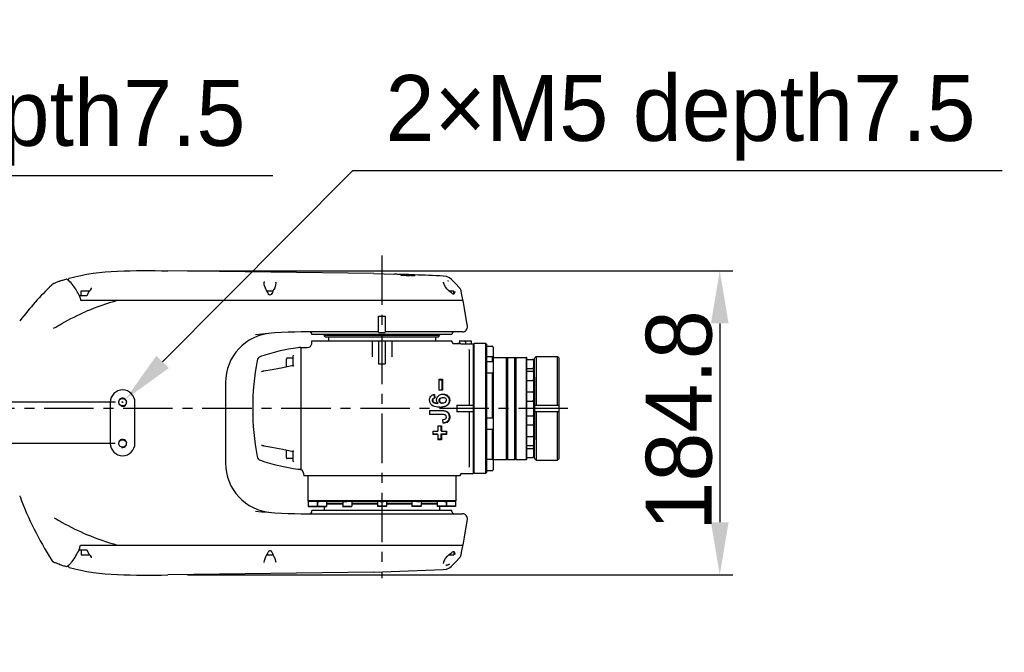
# Model space of a CAD drawing. Header units: millimetres. Extents: x 4086 to 10416, y 123 to 1549.
# Tile 26 of 99: x 7155 to 7305, y 440 to 536. Entities that reach past the tile are written whole.
import ezdxf

# ---------------------------------------------------------------- set-up
doc = ezdxf.new("R2010")
doc.units = ezdxf.units.MM
doc.linetypes.add('CENTER', pattern=[0.6, 0.375, -0.075, 0.075, -0.075])
for name, color, linetype in [('中心线', 7, 'Continuous'), ('外形图', 7, 'Continuous'), ('尺寸标注', 7, 'Continuous')]:
    doc.layers.add(name, color=color, linetype=linetype)
doc.styles.add('思源黑', font='SourceHanSansCN-Normal.ttf')
doc.dimstyles.new('尺寸标注_1_4比例中六', dxfattribs={"dimtxt": 10, "dimasz": 8, "dimexe": 2, "dimexo": 1.5, "dimgap": 1, "dimtad": 1, "dimdec": 1, "dimlfac": 4, "dimdsep": 46, "dimtxsty": '思源黑', "dimcen": 0.09, "dimadec": 0, "dimazin": 0, "dimtp": 0.01, "dimtm": 0.01, "dimtfac": 1, "dimtdec": 1, "dimtofl": 0, "dimtmove": 0, "dimatfit": 3, "dimfxl": 1, "dimtolj": 1, "dimarcsym": 0})
doc.dimstyles.new('尺寸标注_1_4比例中六弯折', dxfattribs={"dimtxt": 10, "dimasz": 8, "dimexe": 2, "dimexo": 1.5, "dimgap": 1, "dimtad": 1, "dimtih": 1, "dimtoh": 1, "dimdec": 1, "dimlfac": 4, "dimdsep": 46, "dimtxsty": '思源黑', "dimcen": 0.09, "dimadec": 0, "dimazin": 0, "dimtp": 0.01, "dimtm": 0.01, "dimtfac": 1, "dimtdec": 1, "dimtofl": 0, "dimtmove": 0, "dimatfit": 3, "dimfxl": 1, "dimtolj": 1, "dimarcsym": 0})

# ---------------------------------------------------------------- blocks, each defined once
blk = doc.blocks.new('*D803')
at = {"layer": 'Defpoints', "color": 0}
for p in [(7074.14, 491.89), (7073.26, 491.01)]:
    blk.add_point(p, dxfattribs=at)
at = {"layer": '尺寸标注', "color": 0, "linetype": 'Continuous', "lineweight": -2}
for p in [(7079.8, 497.55), (7193.65, 512.41)]:
    blk.add_line(p, (7094.7, 512.41), dxfattribs=at)
at = {"layer": '尺寸标注', "color": 0, "linetype": 'Continuous'}
for p, q in [((7073.61, 491.45), (7073.79, 491.45)), ((7073.7, 491.36), (7073.7, 491.54))]:
    blk.add_line(p, q, dxfattribs=at)
at = {"layer": '尺寸标注', "color": 0}
blk.add_solid([(7078.86, 498.49), (7080.75, 496.6), (7074.14, 491.89)], dxfattribs=at)
at = {"layer": '尺寸标注', "color": 0, "insert": (7144.68, 520.44), "char_height": 10, "attachment_point": 5, "style": '思源黑'}
blk.add_mtext('\\A1;4×M5{\\C7; \\A1;\\fSource Han Sans CN Normal|b0|i0|c0|p34;depth}7.5', dxfattribs=at)
blk = doc.blocks.new('*D804')
at = {"layer": 'Defpoints', "color": 0}
for p in [(7179.2, 497.99), (7179.2, 451.79), (7261.5, 451.79)]:
    blk.add_point(p, dxfattribs=at)
at = {"layer": '尺寸标注', "color": 0, "linetype": 'Continuous', "lineweight": -2}
for p, q in [((7180.7, 497.99), (7263.5, 497.99)), ((7261.5, 489.99), (7261.5, 459.79)), ((7180.7, 451.79), (7263.5, 451.79))]:
    blk.add_line(p, q, dxfattribs=at)
at = {"layer": '尺寸标注', "color": 0}
for points in [[(7262.84, 489.99), (7260.17, 489.99), (7261.5, 497.99)], [(7260.17, 459.79), (7262.84, 459.79), (7261.5, 451.79)]]:
    blk.add_solid(points, dxfattribs=at)
at = {"layer": '尺寸标注', "color": 0, "insert": (7255.34, 475.26), "char_height": 10, "attachment_point": 5, "rotation": 90, "style": '思源黑'}
blk.add_mtext('\\A1;184.8', dxfattribs=at)
blk = doc.blocks.new('*D805')
at = {"layer": 'Defpoints', "color": 0}
for p in [(7142.41, 478.02), (7171.23, 478.02), (7171.18, 471.77)]:
    blk.add_point(p, dxfattribs=at)
at = {"layer": '尺寸标注', "color": 0, "linetype": 'Continuous', "lineweight": -2}
for p, q in [((7142.41, 486.02), (7142.41, 494.02)), ((7169.73, 478.02), (7140.41, 478.02)), ((7169.68, 471.77), (7140.41, 471.77)), ((7142.41, 463.77), (7142.41, 440.05))]:
    blk.add_line(p, q, dxfattribs=at)
at = {"layer": '尺寸标注', "color": 0}
for points in [[(7141.08, 486.02), (7143.75, 486.02), (7142.41, 478.02)], [(7143.75, 463.77), (7141.08, 463.77), (7142.41, 471.77)]]:
    blk.add_solid(points, dxfattribs=at)
at = {"layer": '尺寸标注', "color": 0, "insert": (7136.24, 447.91), "char_height": 10, "attachment_point": 5, "rotation": 90, "style": '思源黑'}
blk.add_mtext('\\A1;25', dxfattribs=at)
blk = doc.blocks.new('*D806')
at = {"layer": 'Defpoints', "color": 0}
for p in [(7171.26, 478.46), (7170.38, 477.57)]:
    blk.add_point(p, dxfattribs=at)
at = {"layer": '尺寸标注', "color": 0, "linetype": 'Continuous', "lineweight": -2}
for p in [(7176.9, 484.14), (7304.39, 513.17)]:
    blk.add_line(p, (7205.72, 513.17), dxfattribs=at)
at = {"layer": '尺寸标注', "color": 0, "linetype": 'Continuous'}
for p, q in [((7170.73, 478.02), (7170.91, 478.02)), ((7170.82, 477.93), (7170.82, 478.11))]:
    blk.add_line(p, q, dxfattribs=at)
at = {"layer": '尺寸标注', "color": 0}
blk.add_solid([(7175.95, 485.08), (7177.85, 483.2), (7171.26, 478.46)], dxfattribs=at)
at = {"layer": '尺寸标注', "color": 0, "insert": (7255.55, 521.19), "char_height": 10, "attachment_point": 5, "style": '思源黑'}
blk.add_mtext('\\A1;2×M5{\\C7; \\A1;\\fSource Han Sans CN Normal|b0|i0|c0|p34;depth}7.5', dxfattribs=at)

msp = doc.modelspace()

# ---------------------------------------------------------------- linework, layer by layer
at = {"layer": '中心线', "linetype": 'CENTER', "ltscale": 20}
for p, q in [((7210.2, 500.285), (7210.2, 451.312)), ((7238.425, 477.078), (6941.751, 477.078))]:
    msp.add_line(p, q, dxfattribs=at)
at = {"layer": '外形图', "linetype": 'Continuous'}
for p, q in [((7208.95, 497.546), (7177.7, 497.989)), ((7162.328, 496.707), (7162.305, 496.719)), ((7162.609, 496.515), (7162.612, 496.721)), ((7208.95, 497.546), (7212.093, 497.459)), ((7212.119, 497.442), (7212.119, 497.452)), ((7213.102, 497.283), (7213.102, 497.295)), ((7213.247, 497.423), (7213.333, 497.42)), ((7213.264, 497.419), (7213.294, 497.42)), ((7213.623, 497.41), (7213.468, 497.415)), ((7213.779, 497.405), (7213.623, 497.41)), ((7213.91, 497.4), (7213.779, 497.405)), ((7213.89, 497.291), (7213.889, 497.256)), ((7213.935, 497.4), (7213.91, 497.4)), ((7213.915, 497.4), (7213.91, 497.4)), ((7214.414, 497.273), (7214.412, 497.238)), ((7214.53, 497.378), (7214.53, 497.379)), ((7214.53, 497.361), (7214.53, 497.378)), ((7215.133, 497.339), (7215.134, 497.357)), ((7215.134, 497.357), (7215.134, 497.357)), ((7219.526, 497.178), (7219.524, 497.178)), ((7219.984, 497.101), (7219.525, 497.178)), ((7220.774, 496.637), (7220.773, 496.638)), ((7220.972, 496.445), (7220.774, 496.637)), ((7164.512, 494.928), (7164.537, 494.953)), ((7164.512, 494.928), (7165.825, 494.928)), ((7164.512, 494.203), (7164.512, 494.928)), ((7164.537, 494.953), (7165.845, 494.953)), ((7165.841, 494.948), (7165.75, 494.837)), ((7165.909, 495.036), (7165.841, 494.948)), ((7166.042, 495.302), (7165.909, 495.036)), ((7166.053, 495.378), (7166.042, 495.302)), ((7166.053, 495.379), (7166.053, 495.378)), ((7192.347, 495.844), (7192.322, 496.069)), ((7192.501, 495.36), (7192.347, 495.844)), ((7192.645, 495.107), (7192.501, 495.36)), ((7192.676, 495.06), (7192.645, 495.107)), ((7192.765, 494.887), (7192.676, 495.06)), ((7192.731, 494.953), (7193.685, 494.953)), ((7192.744, 494.928), (7193.672, 494.928)), ((7193.743, 495.07), (7193.654, 494.893)), ((7193.775, 495.119), (7193.743, 495.07)), ((7193.921, 495.386), (7193.775, 495.119)), ((7194.056, 495.834), (7193.921, 495.386)), ((7194.076, 496.027), (7194.056, 495.834)), ((7219.566, 496.226), (7219.565, 496.272)), ((7219.652, 495.897), (7219.572, 496.198)), ((7220.346, 494.953), (7221.112, 494.953)), ((7220.38, 494.928), (7221.137, 494.928)), ((7221.137, 494.928), (7221.112, 494.953)), ((7221.137, 494.445), (7221.137, 494.928)), ((7221.893, 495.469), (7222.023, 495.32)), ((7222.065, 495.268), (7222.065, 495.267)), ((7164.297, 494.203), (7165.394, 494.203)), ((7222.527, 493.453), (7164.506, 493.453)), ((7164.512, 494.203), (7164.795, 494.203)), ((7165.586, 494.579), (7165.393, 494.203)), ((7165.616, 494.635), (7165.586, 494.579)), ((7165.666, 494.72), (7165.616, 494.635)), ((7165.749, 494.836), (7165.666, 494.72)), ((7192.94, 494.513), (7192.857, 494.668)), ((7193.57, 494.686), (7193.489, 494.53)), ((7220.831, 494.572), (7220.546, 494.804)), ((7220.927, 494.481), (7220.831, 494.572)), ((7221.033, 494.422), (7220.927, 494.481)), ((7221.121, 494.427), (7221.033, 494.422)), ((7222.498, 493.603), (7222.458, 493.8)), ((7155.273, 490.424), (7155.2, 490.328)), ((7209.7, 491.078), (7210.7, 491.078)), ((7209.7, 488.703), (7209.7, 491.078)), ((7210.7, 491.078), (7210.7, 488.703)), ((7209.7, 488.703), (7198.95, 488.703)), ((7220.825, 488.328), (7199.575, 488.328)), ((7201.45, 488.328), (7201.45, 488.203)), ((7201.45, 488.203), (7218.95, 488.203)), ((7201.594, 487.953), (7201.45, 488.203)), ((7201.594, 487.953), (7218.805, 487.953)), ((7202.075, 487.953), (7202.075, 487.328)), ((7222.438, 488.703), (7210.7, 488.703)), ((7218.325, 487.953), (7218.325, 487.328)), ((7218.805, 487.953), (7218.95, 488.203)), ((7218.95, 488.328), (7218.95, 488.203)), ((7197.944, 486.328), (7198.914, 486.328)), ((7197.95, 467.771), (7197.95, 486.328)), ((7199.537, 486.899), (7199.575, 487.328)), ((7199.575, 487.328), (7220.824, 487.328)), ((7208.7, 487.328), (7208.7, 484.926)), ((7209.7, 487.328), (7209.7, 483.828)), ((7210.7, 487.328), (7210.7, 483.828)), ((7211.7, 487.328), (7211.7, 484.926)), ((7220.837, 487.181), (7220.825, 487.328)), ((7221.086, 486.953), (7221.75, 486.953)), ((7222.006, 486.927), (7221.987, 486.929)), ((7221.987, 486.929), (7222.006, 486.927)), ((7222.004, 487.326), (7222, 487.325)), ((7222, 487.325), (7222, 486.929)), ((7222.008, 487.327), (7222.004, 487.326)), ((7222.012, 487.328), (7222.008, 487.327)), ((7222.012, 487.328), (7223.737, 487.328)), ((7222.875, 487.292), (7222.875, 486.889)), ((7222.875, 486.889), (7224.075, 486.889)), ((7223.45, 485.964), (7223.45, 477.578)), ((7223.741, 487.327), (7223.737, 487.328)), ((7223.745, 487.326), (7223.741, 487.327)), ((7223.75, 487.325), (7223.745, 487.326)), ((7223.75, 487.325), (7223.75, 486.889)), ((7224.075, 486.889), (7224.075, 467.203)), ((7224.105, 486.859), (7224.2, 486.953)), ((7225.95, 486.953), (7224.2, 486.953)), ((7224.2, 467.203), (7224.2, 486.953)), ((7226.075, 486.828), (7225.95, 486.953)), ((7225.95, 486.953), (7225.95, 467.203)), ((7226.075, 486.828), (7226.075, 467.328)), ((7226.075, 486.526), (7226.95, 486.526)), ((7227.075, 486.401), (7227.075, 484.901)), ((7195.7, 483.382), (7195.7, 484.578)), ((7196.7, 484.703), (7195.825, 484.703)), ((7196.7, 484.704), (7196.7, 484.974)), ((7196.7, 483.976), (7196.7, 484.695)), ((7226.075, 484.953), (7226.95, 484.953)), ((7227.075, 484.828), (7226.95, 484.953)), ((7226.95, 484.953), (7226.95, 484.229)), ((7227.075, 484.828), (7229.1, 484.828)), ((7227.075, 484.828), (7227.075, 484.104)), ((7229.15, 484.778), (7229.1, 484.828)), ((7229.1, 469.328), (7229.1, 484.828)), ((7229.15, 469.378), (7229.15, 484.778)), ((7229.15, 484.703), (7229.2, 484.703)), ((7229.2, 484.778), (7229.25, 484.828)), ((7229.2, 484.778), (7229.2, 469.378)), ((7229.25, 484.828), (7230.4, 484.828)), ((7229.25, 484.828), (7229.25, 469.328)), ((7230.45, 484.778), (7230.4, 484.828)), ((7230.4, 469.328), (7230.4, 484.828)), ((7230.45, 469.378), (7230.45, 484.778)), ((7230.45, 484.685), (7230.5, 484.685)), ((7230.5, 484.778), (7230.55, 484.828)), ((7230.5, 484.778), (7230.5, 469.378)), ((7230.55, 484.828), (7232.175, 484.828)), ((7230.55, 484.828), (7230.55, 469.328)), ((7232.2, 484.803), (7232.175, 484.828)), ((7232.175, 469.328), (7232.175, 484.828)), ((7232.2, 469.353), (7232.2, 484.803)), ((7232.2, 484.527), (7233.075, 484.527)), ((7233.375, 484.703), (7233.625, 484.953)), ((7233.375, 469.453), (7233.375, 484.703)), ((7233.625, 484.953), (7236.875, 484.953)), ((7233.625, 484.953), (7233.625, 477.578)), ((7237.125, 484.703), (7236.875, 484.953)), ((7236.875, 477.578), (7236.875, 484.953)), ((7237.125, 469.453), (7237.125, 484.703)), ((7196.7, 483.599), (7196.7, 484.01)), ((7196.7, 483.465), (7196.7, 483.953)), ((7209.7, 483.828), (7210.7, 483.828)), ((7226.075, 484.229), (7226.95, 484.229)), ((7227.075, 484.104), (7227.075, 482.604)), ((7232.2, 483.152), (7233.075, 483.152)), ((7233.2, 484.402), (7233.2, 483.277)), ((7233.325, 483.141), (7233.2, 483.266)), ((7233.2, 483.266), (7233.2, 470.891)), ((7233.325, 483.141), (7233.325, 471.016)), ((7191.933, 482.656), (7191.933, 482.657)), ((7218.824, 481.523), (7219.399, 481.523)), ((7218.824, 481.523), (7218.824, 479.828)), ((7218.824, 481.438), (7218.936, 481.438)), ((7218.936, 481.438), (7219.317, 481.437)), ((7219.399, 481.523), (7219.317, 481.437)), ((7219.317, 481.437), (7219.317, 479.828)), ((7219.399, 481.523), (7219.399, 479.828)), ((7226.075, 482.479), (7226.95, 482.479)), ((7226.95, 482.479), (7226.95, 475.656)), ((7227.075, 482.604), (7227.075, 475.531)), ((7232.2, 482.716), (7233.075, 482.716)), ((7233.325, 481.828), (7233.35, 481.828)), ((7233.375, 481.803), (7233.35, 481.828)), ((7233.35, 481.828), (7233.35, 472.328)), ((7186.45, 481.018), (7186.45, 468.764)), ((7232.2, 481.341), (7233.075, 481.341)), ((7218.111, 478.626), (7218.075, 478.612)), ((7218.107, 479.174), (7218.168, 478.628)), ((7218.184, 479.214), (7218.246, 478.657)), ((7219.399, 479.828), (7218.824, 479.828)), ((7219.101, 478.629), (7218.982, 478.562)), ((7219.185, 478.661), (7219.063, 478.591)), ((7232.2, 479.578), (7233.075, 479.578)), ((7168.95, 478.016), (7168.95, 471.766)), ((7172.7, 471.766), (7172.7, 478.016)), ((7221.575, 477.578), (7224.075, 477.578)), ((7221.575, 477.578), (7221.575, 476.578)), ((7232.2, 478.203), (7233.075, 478.203)), ((7233.375, 477.578), (7237.125, 477.578)), ((7217.45, 476.748), (7217.45, 476.144)), ((7219.306, 476.162), (7217.45, 476.161)), ((7219.387, 476.144), (7217.45, 476.144)), ((7224.075, 476.578), (7221.575, 476.578)), ((7223.45, 476.578), (7223.45, 468.193)), ((7226.075, 475.656), (7226.95, 475.656)), ((7227.075, 475.531), (7227.075, 474.031)), ((7232.2, 475.954), (7233.075, 475.954)), ((7237.125, 476.578), (7233.375, 476.578)), ((7233.625, 476.578), (7233.625, 469.203)), ((7236.875, 469.203), (7236.875, 476.578)), ((7218.7, 474.426), (7219.238, 474.426)), ((7218.7, 474.426), (7218.7, 473.638)), ((7219.157, 474.426), (7219.157, 473.704)), ((7219.238, 474.426), (7219.238, 473.638)), ((7219.523, 474.828), (7219.457, 475.399)), ((7227.075, 474.031), (7227.075, 469.328)), ((7232.2, 474.579), (7233.075, 474.579)), ((7217.92, 473.638), (7218.7, 473.638)), ((7217.92, 473.638), (7217.92, 473.114)), ((7218.621, 473.189), (7217.92, 473.188)), ((7218.7, 473.114), (7217.92, 473.114)), ((7218.7, 473.114), (7218.621, 473.189)), ((7218.7, 473.114), (7218.7, 472.328)), ((7219.238, 473.638), (7219.157, 473.704)), ((7219.933, 473.191), (7219.157, 473.19)), ((7219.238, 473.114), (7219.157, 473.19)), ((7219.157, 473.19), (7219.157, 472.419)), ((7219.238, 473.638), (7220.018, 473.638)), ((7220.018, 473.114), (7219.238, 473.114)), ((7219.238, 473.114), (7219.238, 472.328)), ((7219.933, 473.638), (7219.933, 473.191)), ((7220.018, 473.114), (7219.933, 473.191)), ((7220.018, 473.638), (7220.018, 473.114)), ((7226.075, 473.906), (7226.95, 473.906)), ((7226.95, 473.906), (7226.95, 469.381)), ((7232.2, 472.816), (7233.075, 472.816)), ((7191.934, 471.498), (7191.934, 471.498)), ((7191.974, 471.493), (7191.974, 471.493)), ((7192.147, 471.44), (7192.217, 471.427)), ((7192.217, 471.427), (7192.287, 471.416)), ((7192.287, 471.416), (7192.288, 471.416)), ((7219.157, 472.419), (7218.7, 472.418)), ((7219.238, 472.328), (7218.7, 472.328)), ((7219.238, 472.328), (7219.157, 472.419)), ((7232.2, 471.441), (7233.075, 471.441)), ((7232.2, 471.004), (7233.075, 471.004)), ((7233.325, 471.016), (7233.2, 470.891)), ((7233.325, 472.328), (7233.35, 472.328)), ((7233.375, 472.353), (7233.35, 472.328)), ((7195.133, 470.896), (7196.7, 470.557)), ((7195.7, 469.578), (7195.7, 470.773)), ((7196.7, 470.204), (7196.7, 470.692)), ((7196.7, 470.105), (7196.7, 470.557)), ((7196.7, 469.462), (7196.7, 470.181)), ((7196.7, 469.182), (7196.7, 469.462)), ((7230.45, 469.471), (7230.5, 469.471)), ((7232.2, 469.629), (7233.075, 469.629)), ((7233.2, 470.879), (7233.2, 469.754)), ((7196.7, 469.453), (7195.825, 469.453)), ((7226.075, 469.381), (7226.95, 469.381)), ((7227.075, 469.328), (7227.06, 469.314)), ((7227.075, 469.328), (7229.1, 469.328)), ((7227.075, 469.256), (7227.075, 467.756)), ((7229.15, 469.378), (7229.1, 469.328)), ((7229.15, 469.453), (7229.2, 469.453)), ((7229.2, 469.378), (7229.25, 469.328)), ((7229.25, 469.328), (7230.4, 469.328)), ((7230.45, 469.378), (7230.4, 469.328)), ((7230.5, 469.378), (7230.55, 469.328)), ((7230.55, 469.328), (7232.175, 469.328)), ((7232.2, 469.353), (7232.175, 469.328)), ((7233.375, 469.453), (7233.625, 469.203)), ((7233.625, 469.203), (7236.875, 469.203)), ((7237.125, 469.453), (7236.875, 469.203)), ((7198.286, 467.267), (7198.325, 466.828)), ((7222.075, 466.828), (7198.325, 466.828)), ((7198.95, 466.828), (7198.95, 463.053)), ((7221.45, 466.828), (7221.45, 463.053)), ((7222.087, 466.975), (7222.075, 466.828)), ((7222.336, 467.203), (7224.075, 467.203)), ((7224.075, 467.328), (7224.2, 467.203)), ((7225.95, 467.203), (7224.2, 467.203)), ((7226.075, 467.328), (7225.95, 467.203)), ((7226.075, 467.666), (7226.075, 467.649)), ((7226.075, 467.631), (7226.95, 467.631)), ((7221.45, 463.053), (7198.95, 463.053)), ((7198.95, 463.053), (7199.05, 462.953)), ((7199.012, 462.953), (7199.058, 462.953)), ((7199.012, 462.953), (7199.012, 462.228)), ((7199.012, 462.228), (7200.387, 462.228)), ((7199.012, 462.228), (7199.037, 462.203)), ((7199.037, 462.203), (7200.362, 462.203)), ((7200.45, 462.953), (7199.068, 462.953)), ((7200.387, 462.228), (7200.362, 462.203)), ((7200.387, 462.953), (7200.387, 462.228)), ((7200.419, 462.953), (7200.419, 462.228)), ((7200.419, 462.228), (7201.794, 462.228)), ((7200.419, 462.228), (7200.444, 462.203)), ((7200.423, 462.953), (7200.669, 462.953)), ((7200.444, 462.203), (7201.769, 462.203)), ((7204.512, 462.953), (7200.669, 462.953)), ((7201.45, 462.203), (7201.45, 461.578)), ((7201.794, 462.228), (7201.769, 462.203)), ((7201.794, 462.953), (7201.794, 462.228)), ((7201.794, 462.703), (7204.262, 462.703)), ((7201.794, 462.603), (7204.262, 462.603)), ((7204.262, 462.953), (7204.262, 462.228)), ((7204.262, 462.228), (7205.637, 462.228)), ((7204.287, 462.203), (7204.262, 462.228)), ((7204.287, 462.203), (7205.612, 462.203)), ((7204.385, 462.953), (7204.863, 462.953)), ((7209.912, 462.953), (7204.863, 462.953)), ((7205.612, 462.203), (7205.637, 462.228)), ((7205.637, 462.953), (7205.637, 462.228)), ((7205.637, 462.703), (7209.512, 462.703)), ((7205.637, 462.603), (7209.512, 462.603)), ((7209.512, 462.953), (7209.512, 462.228)), ((7210.887, 462.228), (7209.512, 462.228)), ((7209.512, 462.228), (7209.537, 462.203)), ((7210.862, 462.203), (7209.537, 462.203)), ((7209.92, 462.953), (7210.483, 462.953)), ((7215.532, 462.953), (7210.483, 462.953)), ((7210.887, 462.228), (7210.862, 462.203)), ((7210.887, 462.953), (7210.887, 462.228)), ((7210.887, 462.703), (7214.762, 462.703)), ((7210.887, 462.603), (7214.762, 462.603)), ((7214.762, 462.953), (7214.762, 462.228)), ((7216.137, 462.228), (7214.762, 462.228)), ((7214.762, 462.228), (7214.787, 462.203)), ((7216.112, 462.203), (7214.787, 462.203)), ((7215.521, 462.953), (7215.91, 462.953)), ((7219.73, 462.953), (7215.887, 462.953)), ((7216.137, 462.228), (7216.112, 462.203)), ((7216.137, 462.953), (7216.137, 462.228)), ((7216.137, 462.703), (7218.605, 462.703)), ((7216.137, 462.603), (7218.605, 462.603)), ((7218.605, 462.953), (7218.605, 462.228)), ((7219.98, 462.228), (7218.605, 462.228)), ((7218.605, 462.228), (7218.63, 462.203)), ((7219.955, 462.203), (7218.63, 462.203)), ((7218.95, 462.203), (7218.95, 461.578)), ((7219.73, 462.953), (7219.975, 462.953)), ((7221.331, 462.953), (7219.95, 462.953)), ((7219.98, 462.228), (7219.955, 462.203)), ((7219.98, 462.953), (7219.98, 462.228)), ((7220.012, 462.953), (7220.012, 462.228)), ((7221.387, 462.228), (7220.012, 462.228)), ((7220.012, 462.228), (7220.037, 462.203)), ((7221.362, 462.203), (7220.037, 462.203)), ((7221.328, 462.953), (7221.387, 462.953)), ((7221.45, 463.053), (7221.35, 462.953)), ((7221.387, 462.228), (7221.362, 462.203)), ((7221.387, 462.953), (7221.387, 462.228)), ((7198.95, 461.078), (7222.436, 461.078)), ((7220.825, 461.578), (7199.575, 461.578)), ((7199.575, 461.453), (7199.575, 461.578)), ((7220.825, 461.453), (7220.825, 461.578)), ((7164.442, 456.328), (7222.527, 456.328)), ((7222.457, 455.976), (7222.498, 456.179)), ((7164.226, 455.604), (7164.213, 455.627)), ((7165.392, 455.578), (7164.275, 455.578)), ((7164.795, 455.578), (7164.512, 455.578)), ((7164.512, 455.578), (7164.512, 454.853)), ((7164.512, 454.853), (7165.824, 454.853)), ((7164.512, 454.853), (7164.537, 454.828)), ((7164.537, 454.828), (7165.844, 454.828)), ((7165.392, 455.578), (7165.572, 455.228)), ((7165.572, 455.228), (7165.615, 455.147)), ((7165.615, 455.147), (7165.662, 455.066)), ((7165.662, 455.066), (7165.747, 454.946)), ((7165.747, 454.946), (7165.841, 454.832)), ((7165.841, 454.832), (7165.907, 454.748)), ((7165.907, 454.748), (7166.041, 454.48)), ((7192.51, 454.438), (7192.647, 454.674)), ((7192.647, 454.675), (7192.681, 454.725)), ((7192.681, 454.725), (7192.767, 454.895)), ((7192.733, 454.828), (7193.682, 454.828)), ((7192.746, 454.853), (7193.67, 454.853)), ((7192.767, 454.895), (7192.816, 455.017)), ((7192.816, 455.017), (7192.876, 455.147)), ((7193.339, 455.433), (7193.434, 455.329)), ((7193.586, 455.052), (7193.651, 454.89)), ((7193.652, 454.889), (7193.741, 454.711)), ((7193.741, 454.711), (7193.773, 454.663)), ((7193.773, 454.663), (7193.959, 454.303)), ((7220.357, 454.828), (7221.112, 454.828)), ((7220.385, 454.853), (7221.137, 454.853)), ((7220.478, 454.93), (7220.548, 454.977)), ((7220.548, 454.977), (7220.834, 455.209)), ((7220.834, 455.209), (7220.917, 455.289)), ((7220.917, 455.289), (7221.023, 455.353)), ((7221.137, 454.853), (7221.112, 454.828)), ((7221.137, 455.332), (7221.137, 454.853)), ((7221.187, 455.284), (7221.238, 455.163)), ((7221.285, 454.922), (7221.285, 454.895)), ((7222.048, 454.492), (7222.065, 454.514)), ((7222.065, 454.514), (7222.174, 454.707)), ((7222.174, 454.707), (7222.218, 454.847)), ((7162.612, 453.061), (7162.609, 453.267)), ((7166.041, 454.48), (7166.053, 454.403)), ((7166.053, 454.403), (7166.053, 454.401)), ((7192.322, 453.707), (7192.322, 453.705)), ((7193.959, 454.303), (7194.076, 453.747)), ((7194.076, 453.747), (7194.076, 453.748)), ((7219.572, 453.584), (7219.669, 453.925)), ((7220.773, 453.144), (7220.774, 453.145)), ((7220.774, 453.145), (7220.983, 453.347)), ((7221.893, 454.313), (7222.023, 454.462)), ((7222.023, 454.462), (7222.048, 454.492)), ((7208.95, 452.235), (7177.7, 451.792)), ((7208.95, 452.235), (7219.526, 452.603)), ((7219.525, 452.603), (7219.985, 452.681)), ((7219.525, 452.603), (7219.526, 452.603))]:
    msp.add_line(p, q, dxfattribs=at)
for points in [[(7161.444, 496.431), (7161.324, 496.391), (7161.157, 496.332), (7161.013, 496.28)], [(7220.773, 496.637), (7220.45, 496.89), (7219.984, 497.101)], [(7221.893, 495.469), (7221.464, 495.941), (7220.972, 496.445)], [(7160.373, 496.026), (7160.244, 495.96), (7160.087, 495.843), (7160.061, 495.819)], [(7160.762, 496.184), (7160.648, 496.139), (7160.536, 496.094), (7160.425, 496.047), (7160.373, 496.026)], [(7161.013, 496.28), (7160.883, 496.231), (7160.762, 496.184)], [(7192.857, 494.668), (7192.783, 494.841), (7192.765, 494.887)], [(7193.654, 494.893), (7193.642, 494.859), (7193.57, 494.686)], [(7220.546, 494.804), (7220.33, 494.966), (7220.076, 495.216), (7219.837, 495.535), (7219.652, 495.897)], [(7222.065, 495.268), (7222.048, 495.289), (7222.023, 495.32)], [(7222.218, 494.934), (7222.177, 495.067), (7222.065, 495.267)], [(7222.458, 493.8), (7222.291, 494.597), (7222.218, 494.934)], [(7165.393, 494.203), (7165.393, 494.201), (7165.395, 494.196), (7165.398, 494.188), (7165.402, 494.179), (7165.407, 494.169)], [(7193.489, 494.53), (7193.395, 494.397), (7193.28, 494.304), (7193.156, 494.297), (7193.038, 494.382), (7192.94, 494.513)], [(7221.239, 494.619), (7221.194, 494.506), (7221.121, 494.427)], [(7223.183, 489.557), (7223.019, 490.669), (7222.753, 492.258), (7222.527, 493.453)], [(7196.7, 483.599), (7195.157, 483.265), (7193.529, 482.938), (7192.287, 482.739)], [(7192.05, 482.692), (7191.996, 482.676), (7191.956, 482.664), (7191.932, 482.657), (7191.93, 482.656)], [(7192.287, 482.739), (7192.194, 482.724), (7192.117, 482.708), (7192.05, 482.692)], [(7191.932, 471.499), (7191.931, 471.499), (7191.951, 471.493), (7191.985, 471.482), (7192.029, 471.469), (7192.083, 471.455), (7192.147, 471.44)], [(7192.288, 471.416), (7193.506, 471.222), (7195.133, 470.896)], [(7222.527, 456.328), (7222.753, 457.524), (7223.019, 459.113), (7223.183, 460.225)], [(7164.275, 455.578), (7164.248, 455.585), (7164.226, 455.604)], [(7165.411, 455.601), (7165.406, 455.594), (7165.402, 455.588), (7165.398, 455.583), (7165.395, 455.58), (7165.392, 455.578)], [(7192.876, 455.147), (7192.943, 455.266), (7193.017, 455.369)], [(7193.017, 455.369), (7193.1, 455.448), (7193.191, 455.486), (7193.202, 455.487)], [(7193.202, 455.487), (7193.237, 455.485), (7193.339, 455.433)], [(7193.434, 455.329), (7193.515, 455.2), (7193.586, 455.052)], [(7219.669, 453.925), (7219.873, 454.301), (7220.136, 454.63)], [(7220.136, 454.63), (7220.436, 454.899), (7220.478, 454.93)], [(7221.023, 455.353), (7221.113, 455.355), (7221.187, 455.284)], [(7222.218, 454.847), (7222.293, 455.193), (7222.457, 455.976)], [(7160.029, 454.093), (7160.145, 453.944), (7160.32, 453.797), (7160.489, 453.707)], [(7160.489, 453.707), (7160.599, 453.662), (7160.714, 453.616)], [(7160.714, 453.616), (7160.834, 453.569), (7160.964, 453.52), (7161.106, 453.468), (7161.268, 453.41), (7161.477, 453.339)], [(7192.322, 453.707), (7192.36, 454.005), (7192.51, 454.438)], [(7219.985, 452.681), (7220.458, 452.897), (7220.773, 453.144)], [(7220.983, 453.347), (7221.468, 453.844), (7221.893, 454.313)]]:
    msp.add_lwpolyline(points, dxfattribs=at)
for centre in [(7170.825, 478.016), (7170.825, 471.766)]:
    msp.add_circle(centre, 0.562, dxfattribs=at)
for centre, radius, start, end in [((7169.262, 474.323), 23.452, 109.47445, 110.26954), ((7169.252, 474.351), 23.423, 108.77207, 109.47438), ((7169.25, 474.357), 23.416, 107.25277, 108.77192), ((7161.561, 495.311), 1.593, 60.29914, 61.20483), ((7161.471, 495.156), 1.772, 55.7989, 60.24562), ((7161.29, 494.885), 2.098, 54.52638, 55.87207), ((7162.737, 496.719), 0.125, 106.24355, 179), ((7196.19, -21.043), 518.739, 88.12042, 88.24027), ((7196.19, -21.043), 518.729, 88.07221, 88.24024), ((7196.19, -21.043), 518.636, 88.04423, 88.13131), ((7206.28, 497.285), 6.822, 0.07809, 0.26619), ((7196.19, -21.043), 518.601, 88.0441, 88.13119), ((7213.303, 495.471), 1.949, 91.13406, 92.89872), ((7211.682, 447.973), 49.474, 87.93097, 88.08713), ((7213.84, 495.171), 2.23, 92.6235, 95.15247), ((7213.839, 495.184), 2.218, 88.17883, 92.6212), ((7196.19, -21.043), 518.677, 87.98648, 88.04438), ((7210.252, 497.3), 3.638, 0.31395, 0.51494), ((7209.247, 497.294), 4.643, 0.14384, 0.31464), ((7204.554, 497.201), 9.336, 359.98591, 0.34236), ((7196.19, -21.043), 518.543, 87.98596, 88.04388), ((7196.19, -21.043), 518.746, 87.97394, 88.04184), ((7196.19, -21.043), 518.636, 87.89945, 87.98632), ((7196.19, -21.043), 518.601, 87.89931, 87.98619), ((7203.698, 497.241), 10.716, 359.6756, 359.98607), ((7196.19, -21.043), 518.728, 87.9071, 87.97382), ((7215.453, 509.266), 11.928, 266.23942, 266.74641), ((7216.121, 520.899), 23.58, 266.73012, 267.06891), ((7196.19, -21.043), 518.746, 87.42159, 87.90715), ((7207.769, 497.246), 7.431, 359.72558, 359.99057), ((7194.585, 460.354), 49.494, 134.22916, 142.58752), ((7193.644, 496.142), 1.323, 171.85234, 174.95331), ((7192.507, 496.086), 1.569, 357.99828, 359.05255), ((7148.262, 488.851), 16.882, 16.97259, 18.09909), ((7147.806, 488.711), 17.36, 15.85458, 16.97609), ((7179.653, 458.283), 36.465, 105.3163, 113.08005), ((7218.478, 495.367), 2.864, 344.59885, 345.27338), ((7219.193, 495.179), 2.124, 345.28174, 345.95434), ((7219.773, 495.035), 1.527, 345.90359, 347.82549), ((7222.375, 493.578), 0.125, 270, 11.30822), ((7222.44, 489.453), 0.75, 270, 7.91676), ((7193.95, 481.018), 7.5, 94.24802, 180), ((7198.95, 413.703), 75, 90, 96.09948), ((7199.2, 488.328), 0.375, 0, 90), ((7210.2, 501.671), 13.063, 267.80646, 272.19354), ((7221.2, 488.328), 0.375, 90, 180), ((7201.476, 456.566), 30, 97.7211, 108.91456), ((7197.95, 482.577), 3.751, 93.89093, 97.71984), ((7197.95, 482.576), 3.752, 91.9774, 93.89114), ((7197.825, 486.201), 0.125, 30.65914, 91.97725), ((7198.914, 486.953), 0.625, 270.00001, 355.00007), ((7221.086, 487.203), 0.25, 185.00001, 270), ((7222.554, 483.705), 3.63, 97.48154, 98.7883), ((7222.88, 496.836), 9.947, 264.95609, 266.30561), ((7222.876, 496.757), 9.868, 266.29866, 267.75928), ((7222.875, 496.744), 9.855, 267.76252, 269.99579), ((7223.074, 485.964), 0.376, 359.95097, 12.54737), ((7223.195, 483.705), 3.63, 81.21172, 82.51847), ((7226.95, 486.401), 0.125, 0.00001, 90), ((7191.995, 484.237), 0.75, 108.91456, 169.39053), ((7195.825, 484.578), 0.125, 90.00001, 180.00007), ((7226.95, 484.901), 0.125, 332.29427, 0.00001), ((7233.075, 484.402), 0.125, 0.00001, 90), ((7230.211, 477.078), 39.631, 169.39053, 190.60948), ((7226.95, 484.104), 0.125, 0.00001, 90), ((7233.075, 483.277), 0.125, 270.00001, 0.00007), ((7226.95, 482.604), 0.125, 270.00001, 0.00007), ((7233.075, 482.591), 0.125, 0.00001, 90), ((7233.075, 481.466), 0.125, 270.00001, 0.00007), ((7170.825, 478.016), 1.875, 0, 180), ((7170.825, 478.016), 0.625, 255, 195), ((7218.251, 478.361), 0.844, 116.46757, 122.5801), ((7218.119, 478.327), 0.282, 136.06632, 151.70123), ((7218.201, 478.353), 0.287, 136.51941, 152.03157), ((7218.278, 478.179), 0.477, 105.87781, 110.52302), ((7219.399, 478.353), 0.906, 116.26197, 117.90475), ((7233.075, 479.453), 0.125, 0.00001, 90), ((7219.243, 478.318), 0.411, 218.33057, 224.15948), ((7219.278, 478.351), 0.459, 224.14623, 228.70095), ((7218.991, 481.49), 4.224, 269.98867, 271.40301), ((7219, 481.121), 3.856, 271.40628, 272.56801), ((7233.075, 478.328), 0.125, 270.00001, 0.00007), ((7219.396, 474.164), 2.583, 85.49283, 86.52477), ((7226.95, 475.531), 0.125, 0.00001, 90), ((7233.075, 475.829), 0.125, 0.00001, 90), ((7226.95, 474.031), 0.125, 270.00001, 0.00007), ((7233.075, 474.704), 0.125, 270.00001, 0.00007), ((7233.075, 472.691), 0.125, 0.00001, 90), ((7170.825, 471.766), 1.875, 180, 0), ((7170.825, 471.766), 0.625, 255, 195), ((7233.075, 471.566), 0.125, 270.00001, 0.00007), ((7233.075, 470.879), 0.125, 0.00001, 90), ((7191.995, 469.92), 0.75, 190.60948, 251.08546), ((7195.825, 469.578), 0.125, 180.00001, 270), ((7233.075, 469.754), 0.125, 270.00001, 0.00007), ((7193.95, 468.764), 7.5, 180, 265.75198), ((7201.476, 497.59), 30, 251.08546, 262.27891), ((7223.07, 468.192), 0.379, 351.95554, 0.01757), ((7226.95, 469.256), 0.125, 0.00001, 90), ((7197.95, 471.579), 3.751, 262.28017, 266.10908), ((7197.95, 471.581), 3.752, 266.10888, 268.02261), ((7197.825, 467.955), 0.125, 268.02277, 329.34087), ((7197.664, 467.212), 0.625, 5.00001, 63.32734), ((7222.336, 466.953), 0.25, 90.00001, 175.00007), ((7226.95, 467.756), 0.125, 270.00001, 0.00007), ((7201.839, 480.924), 49.674, 200.13011, 200.29476), ((7202.167, 481.061), 50.029, 200.31268, 212.62001), ((7198.95, 536.078), 75, 263.90053, 270), ((7199.2, 461.453), 0.375, 270, 0), ((7221.2, 461.453), 0.375, 180, 270), ((7222.44, 460.328), 0.75, 352.08302, 90), ((7179.653, 491.498), 36.465, 246.91995, 254.6837), ((7147.61, 460.924), 17.448, 342.60202, 343.652), ((7147.099, 461.075), 17.981, 343.64894, 344.69218), ((7222.375, 456.203), 0.125, 348.69344, 90), ((7220.605, 454.897), 0.681, 2.07314, 6.18547), ((7169.262, 475.458), 23.451, 249.73046, 250.53967), ((7169.252, 475.431), 23.422, 250.53975, 251.2279), ((7169.25, 475.424), 23.416, 251.22805, 252.74723), ((7162.737, 453.063), 0.125, 181, 253.75645), ((7219.953, 454.542), 1.27, 268.71497, 273.08554)]:
    msp.add_arc(centre, radius, start, end, dxfattribs=at)
for points, knots in [([(7162.702, 496.839), (7165.076, 497.53), (7170.129, 498.106), (7175.145, 497.999), (7177.7, 497.989)], [0, 0, 0, 0, 7151.9986451, 14541.7311356, 14541.7311356, 14541.7311356, 14541.7311356]), ([(7164.269, 494.194), (7163.989, 494.732), (7163.524, 495.556), (7162.9, 496.278), (7162.64, 496.492)], [0, 0, 0, 0, 9291.4385972, 14453.7694081, 14453.7694081, 14453.7694081, 14453.7694081]), ([(7214.53, 497.378), (7214.53, 497.376), (7214.543, 497.376), (7214.549, 497.374), (7214.556, 497.373)], [0, 0, 0, 0, 3500.1772752, 15715.7014754, 15715.7014754, 15715.7014754, 15715.7014754]), ([(7214.556, 497.373), (7214.561, 497.372), (7214.575, 497.371), (7214.588, 497.37), (7214.596, 497.369)], [0, 0, 0, 0, 6422.0985566, 15716.5181036, 15716.5181036, 15716.5181036, 15716.5181036]), ([(7214.596, 497.369), (7214.607, 497.368), (7214.632, 497.366), (7214.657, 497.365), (7214.671, 497.364)], [0, 0, 0, 0, 6998.5616185, 15717.8210633, 15717.8210633, 15717.8210633, 15717.8210633]), ([(7216.446, 497.304), (7216.447, 497.304), (7216.448, 497.304), (7216.45, 497.305), (7216.45, 497.305)], [0, 0, 0, 0, 11481.5107238, 15763.7358404, 15763.7358404, 15763.7358404, 15763.7358404]), ([(7219.566, 496.247), (7219.566, 496.251), (7219.565, 496.26), (7219.565, 496.268), (7219.565, 496.272)], [0, 0, 0, 0, 8091.8186616, 15851.0064355, 15851.0064355, 15851.0064355, 15851.0064355]), ([(7219.572, 496.193), (7219.571, 496.202), (7219.569, 496.22), (7219.567, 496.239), (7219.566, 496.247)], [0, 0, 0, 0, 8194.2796752, 15851.3596413, 15851.3596413, 15851.3596413, 15851.3596413]), ([(7164.284, 494.163), (7164.282, 494.168), (7164.277, 494.175), (7164.271, 494.182), (7164.268, 494.185)], [0, 0, 0, 0, 7766.4308625, 14502.2058958, 14502.2058958, 14502.2058958, 14502.2058958]), ([(7164.309, 494.096), (7164.306, 494.108), (7164.298, 494.131), (7164.289, 494.153), (7164.284, 494.163)], [0, 0, 0, 0, 7611.8950881, 14502.9801582, 14502.9801582, 14502.9801582, 14502.9801582]), ([(7160.356, 489.242), (7160.764, 489.491), (7162.384, 490.441), (7164.071, 491.279), (7165.358, 491.83)], [0, 0, 0, 0, 3682.631497, 14474.7761247, 14474.7761247, 14474.7761247, 14474.7761247]), ([(7221.987, 486.929), (7221.953, 486.932), (7221.874, 486.938), (7221.795, 486.953), (7221.75, 486.953)], [0, 0, 0, 0, 6848.5738103, 15999.35502, 15999.35502, 15999.35502, 15999.35502]), ([(7221.75, 486.953), (7221.749, 486.948), (7221.783, 486.957), (7221.815, 486.941), (7221.896, 486.94), (7221.953, 486.932), (7221.987, 486.929)], [0, 0, 0, 0, 1833.166209, 7301.3846713, 16226.7075341, 28370.9532034, 28370.9532034, 28370.9532034, 28370.9532034]), ([(7222.437, 487.328), (7222.547, 487.328), (7222.693, 487.318), (7222.838, 487.298), (7222.875, 487.292)], [0, 0, 0, 0, 12003.9553002, 16014.5102882, 16014.5102882, 16014.5102882, 16014.5102882]), ([(7222.875, 487.292), (7222.911, 487.298), (7223.056, 487.318), (7223.202, 487.328), (7223.312, 487.328)], [0, 0, 0, 0, 4012.9483407, 16024.1709163, 16024.1709163, 16024.1709163, 16024.1709163]), ([(7196.805, 483.51), (7196.783, 483.533), (7196.762, 483.571), (7196.7, 483.585), (7196.7, 483.599)], [0, 0, 0, 0, 10640.6694976, 15409.8498958, 15409.8498958, 15409.8498958, 15409.8498958]), ([(7217.947, 478.487), (7217.941, 478.476), (7217.93, 478.451), (7217.922, 478.426), (7217.919, 478.413)], [0, 0, 0, 0, 7924.8176856, 15988.1584291, 15988.1584291, 15988.1584291, 15988.1584291]), ([(7220.024, 478.334), (7220.024, 478.361), (7220.015, 478.462), (7219.954, 478.553), (7219.899, 478.6)], [0, 0, 0, 0, 4454.8216636, 16039.3559305, 16039.3559305, 16039.3559305, 16039.3559305]), ([(7220.138, 478.962), (7220.27, 478.835), (7220.397, 478.595), (7220.414, 478.346), (7220.414, 478.281)], [0, 0, 0, 0, 11836.7003153, 16041.7509493, 16041.7509493, 16041.7509493, 16041.7509493]), ([(7220.223, 478.999), (7220.357, 478.869), (7220.483, 478.625), (7220.501, 478.372), (7220.501, 478.305)], [0, 0, 0, 0, 11826.4529726, 16043.4900437, 16043.4900437, 16043.4900437, 16043.4900437]), ([(7217.801, 477.57), (7217.689, 477.665), (7217.493, 477.906), (7217.437, 478.211), (7217.437, 478.362)], [0, 0, 0, 0, 7894.2905957, 15981.496414, 15981.496414, 15981.496414, 15981.496414]), ([(7218.99, 477.266), (7218.881, 477.266), (7218.473, 477.28), (7218.033, 477.376), (7217.801, 477.57)], [0, 0, 0, 0, 4267.3461927, 16011.1223807, 16011.1223807, 16011.1223807, 16011.1223807]), ([(7217.997, 478.002), (7218.081, 477.938), (7218.318, 477.878), (7218.547, 477.854), (7218.676, 477.846)], [0, 0, 0, 0, 7183.9793176, 16000.3894216, 16000.3894216, 16000.3894216, 16000.3894216]), ([(7218.074, 478.019), (7218.158, 477.955), (7218.395, 477.893), (7218.626, 477.869), (7218.755, 477.861)], [0, 0, 0, 0, 7190.9854471, 16002.1409735, 16002.1409735, 16002.1409735, 16002.1409735]), ([(7218.975, 478.006), (7219.048, 477.942), (7219.187, 477.9), (7219.32, 477.894), (7219.356, 477.894)], [0, 0, 0, 0, 11630.4759622, 16023.043747, 16023.043747, 16023.043747, 16023.043747]), ([(7220.149, 477.558), (7219.955, 477.397), (7219.6, 477.301), (7219.262, 477.274), (7219.173, 477.269)], [0, 0, 0, 0, 11824.0666375, 16032.9711996, 16032.9711996, 16032.9711996, 16032.9711996]), ([(7220.414, 478.281), (7220.414, 478.142), (7220.359, 477.857), (7220.172, 477.636), (7220.064, 477.548)], [0, 0, 0, 0, 8022.7924871, 16047.8177392, 16047.8177392, 16047.8177392, 16047.8177392]), ([(7220.501, 478.305), (7220.501, 478.163), (7220.446, 477.874), (7220.258, 477.648), (7220.149, 477.558)], [0, 0, 0, 0, 8045.7362603, 16049.6861387, 16049.6861387, 16049.6861387, 16049.6861387]), ([(7219.457, 475.399), (7219.492, 475.4), (7219.615, 475.409), (7219.746, 475.426), (7219.822, 475.474)], [0, 0, 0, 0, 4450.8267022, 16060.3597953, 16060.3597953, 16060.3597953, 16060.3597953]), ([(7220.414, 475.779), (7220.414, 475.6), (7220.369, 475.343), (7220.213, 475.152), (7220.168, 475.109)], [0, 0, 0, 0, 11889.106809, 16073.7135381, 16073.7135381, 16073.7135381, 16073.7135381]), ([(7220.501, 475.753), (7220.501, 475.57), (7220.455, 475.31), (7220.299, 475.114), (7220.253, 475.07)], [0, 0, 0, 0, 11908.3168663, 16076.1015408, 16076.1015408, 16076.1015408, 16076.1015408]), ([(7196.7, 470.557), (7196.7, 470.571), (7196.762, 470.584), (7196.783, 470.623), (7196.805, 470.646)], [0, 0, 0, 0, 4810.1275556, 15543.2150908, 15543.2150908, 15543.2150908, 15543.2150908]), ([(7160.449, 460.483), (7160.849, 460.24), (7162.44, 459.312), (7164.095, 458.492), (7165.358, 457.952)], [0, 0, 0, 0, 3759.2783494, 14781.9707233, 14781.9707233, 14781.9707233, 14781.9707233]), ([(7162.895, 453.525), (7162.993, 453.629), (7163.524, 454.263), (7163.919, 454.998), (7164.222, 455.61)], [0, 0, 0, 0, 2574.7453111, 14885.2170513, 14885.2170513, 14885.2170513, 14885.2170513]), ([(7164.222, 455.61), (7164.225, 455.617), (7164.232, 455.632), (7164.239, 455.648), (7164.242, 455.655)], [0, 0, 0, 0, 7237.6333682, 14893.7511109, 14893.7511109, 14893.7511109, 14893.7511109]), ([(7164.242, 455.655), (7164.245, 455.664), (7164.251, 455.681), (7164.257, 455.698), (7164.26, 455.707)], [0, 0, 0, 0, 7283.1832043, 14893.6824489, 14893.6824489, 14893.6824489, 14893.6824489]), ([(7162.305, 453.062), (7162.327, 453.055), (7162.404, 453.145), (7162.484, 453.17), (7162.541, 453.212)], [0, 0, 0, 0, 3599.5852992, 14874.9060425, 14874.9060425, 14874.9060425, 14874.9060425]), ([(7219.565, 453.512), (7219.565, 453.519), (7219.566, 453.532), (7219.567, 453.545), (7219.568, 453.552)], [0, 0, 0, 0, 7895.6456669, 16294.9768912, 16294.9768912, 16294.9768912, 16294.9768912]), ([(7219.568, 453.552), (7219.568, 453.558), (7219.57, 453.57), (7219.571, 453.582), (7219.572, 453.588)], [0, 0, 0, 0, 7972.964314, 16294.6569593, 16294.6569593, 16294.6569593, 16294.6569593]), ([(7162.702, 452.943), (7165.076, 452.251), (7170.129, 451.676), (7175.145, 451.782), (7177.7, 451.792)], [0, 0, 0, 0, 7381.2586557, 15007.8718047, 15007.8718047, 15007.8718047, 15007.8718047])]:
    msp.add_open_spline(points, degree=3, knots=knots, dxfattribs=at)
for points in [[(7162.64, 496.492), (7162.597, 496.527), (7162.553, 496.561), (7162.507, 496.594)], [(7220.15, 496.492), (7220.214, 496.481), (7220.278, 496.462), (7220.337, 496.434)], [(7192.322, 496.074), (7192.32, 496.135), (7192.321, 496.197), (7192.326, 496.259)], [(7194.063, 496.285), (7194.074, 496.21), (7194.078, 496.135), (7194.077, 496.06)], [(7221.285, 494.858), (7221.283, 494.81), (7221.276, 494.761), (7221.266, 494.713)], [(7222.081, 487.304), (7222.199, 487.319), (7222.318, 487.328), (7222.437, 487.328)], [(7223.312, 487.328), (7223.431, 487.328), (7223.55, 487.319), (7223.668, 487.304)], [(7196.7, 484.974), (7196.7, 485.048), (7196.744, 485.128), (7196.805, 485.171)], [(7217.437, 478.362), (7217.437, 478.561), (7217.501, 478.776), (7217.63, 478.927)], [(7217.63, 478.927), (7217.677, 478.983), (7217.735, 479.033), (7217.797, 479.072)], [(7217.871, 478.461), (7217.845, 478.414), (7217.834, 478.358), (7217.834, 478.304)], [(7217.875, 479.117), (7217.972, 479.165), (7218.078, 479.196), (7218.184, 479.214)], [(7217.985, 478.575), (7217.96, 478.561), (7217.936, 478.544), (7217.916, 478.523)], [(7218.111, 478.626), (7218.067, 478.609), (7218.025, 478.584), (7217.992, 478.55)], [(7218.246, 478.657), (7218.213, 478.653), (7218.18, 478.647), (7218.148, 478.638)], [(7218.501, 478.395), (7218.501, 478.62), (7218.612, 478.857), (7218.776, 479.011)], [(7218.776, 479.011), (7218.836, 479.066), (7218.903, 479.115), (7218.975, 479.153)], [(7218.906, 478.481), (7218.866, 478.424), (7218.845, 478.351), (7218.845, 478.282)], [(7218.982, 478.562), (7218.953, 478.538), (7218.927, 478.511), (7218.906, 478.481)], [(7218.986, 478.507), (7218.946, 478.449), (7218.925, 478.376), (7218.925, 478.305)], [(7219.063, 478.591), (7219.034, 478.566), (7219.008, 478.539), (7218.986, 478.507)], [(7218.998, 479.165), (7219.146, 479.238), (7219.318, 479.269), (7219.484, 479.269)], [(7219.13, 479.199), (7219.218, 479.218), (7219.31, 479.227), (7219.401, 479.227)], [(7219.49, 478.706), (7219.387, 478.706), (7219.281, 478.696), (7219.185, 478.661)], [(7219.401, 479.227), (7219.662, 479.227), (7219.949, 479.142), (7220.138, 478.962)], [(7219.484, 479.269), (7219.746, 479.269), (7220.035, 479.182), (7220.223, 478.999)], [(7219.899, 478.6), (7219.792, 478.691), (7219.631, 478.706), (7219.49, 478.706)], [(7217.834, 478.304), (7217.834, 478.19), (7217.906, 478.071), (7217.997, 478.002)], [(7217.919, 478.413), (7217.913, 478.385), (7217.91, 478.356), (7217.91, 478.328)], [(7217.91, 478.328), (7217.91, 478.211), (7217.982, 478.09), (7218.074, 478.019)], [(7218.529, 478.196), (7218.51, 478.26), (7218.501, 478.328), (7218.501, 478.395)], [(7218.614, 478.018), (7218.577, 478.072), (7218.548, 478.133), (7218.529, 478.196)], [(7218.755, 477.861), (7218.702, 477.907), (7218.653, 477.959), (7218.614, 478.018)], [(7218.845, 478.282), (7218.845, 478.205), (7218.873, 478.123), (7218.921, 478.063)], [(7218.925, 478.305), (7218.925, 478.236), (7218.945, 478.165), (7218.983, 478.108)], [(7218.983, 478.108), (7219.003, 478.077), (7219.028, 478.049), (7219.055, 478.024)], [(7219.055, 478.024), (7219.155, 477.935), (7219.305, 477.91), (7219.439, 477.91)], [(7220.064, 477.548), (7219.842, 477.367), (7219.534, 477.302), (7219.249, 477.276)], [(7219.439, 477.91), (7219.501, 477.91), (7219.563, 477.915), (7219.624, 477.927)], [(7219.624, 477.927), (7219.713, 477.944), (7219.803, 477.981), (7219.872, 478.039)], [(7219.872, 478.039), (7219.957, 478.11), (7220.024, 478.223), (7220.024, 478.334)], [(7217.45, 476.748), (7218.083, 476.748), (7218.716, 476.748), (7219.349, 476.748)], [(7219.349, 476.748), (7219.416, 476.748), (7219.484, 476.746), (7219.552, 476.742)], [(7219.727, 476.115), (7219.616, 476.14), (7219.501, 476.144), (7219.387, 476.144)], [(7219.599, 476.739), (7219.707, 476.73), (7219.818, 476.716), (7219.921, 476.681)], [(7219.868, 476.06), (7219.827, 476.089), (7219.776, 476.104), (7219.727, 476.115)], [(7219.822, 475.474), (7219.919, 475.533), (7219.983, 475.66), (7219.983, 475.774)], [(7219.837, 476.689), (7220.003, 476.635), (7220.157, 476.52), (7220.257, 476.377)], [(7219.983, 475.774), (7219.983, 475.876), (7219.951, 475.999), (7219.868, 476.06)], [(7219.921, 476.681), (7220.088, 476.626), (7220.243, 476.508), (7220.343, 476.363)], [(7220.257, 476.377), (7220.375, 476.208), (7220.414, 475.985), (7220.414, 475.779)], [(7220.343, 476.363), (7220.462, 476.19), (7220.501, 475.963), (7220.501, 475.753)], [(7220.168, 475.109), (7220.001, 474.95), (7219.748, 474.883), (7219.518, 474.873)], [(7220.253, 475.07), (7220.068, 474.892), (7219.779, 474.828), (7219.523, 474.828)], [(7196.805, 468.985), (7196.744, 469.028), (7196.7, 469.107), (7196.7, 469.182)], [(7221.238, 455.175), (7221.257, 455.108), (7221.274, 455.04), (7221.281, 454.97)], [(7162.541, 453.212), (7162.595, 453.252), (7162.648, 453.295), (7162.7, 453.34)], [(7162.7, 453.34), (7162.767, 453.399), (7162.832, 453.461), (7162.895, 453.525)], [(7220.141, 453.287), (7220.102, 453.28), (7220.062, 453.276), (7220.021, 453.274)], [(7220.271, 453.32), (7220.229, 453.306), (7220.185, 453.295), (7220.141, 453.287)], [(7220.486, 453.443), (7220.424, 453.389), (7220.349, 453.347), (7220.271, 453.32)]]:
    msp.add_open_spline(points, degree=3, dxfattribs=at)

# ---------------------------------------------------------------- dimensions: what is measured, and where the dimension line sits
at = {"layer": '尺寸标注', "linetype": 'Continuous'}
for p1, p2, text, picture, middle in [((7073.257, 491.012), (7074.142, 491.895), '4×M5{\\C7; \\A1;\\fSource Han Sans CN Normal|b0|i0|c0|p34;depth}7.5', '*D803', (7144.678, 512.414)), ((7170.384, 477.572), (7171.265, 478.459), '2×M5{\\C7; \\A1;\\fSource Han Sans CN Normal|b0|i0|c0|p34;depth}7.5', '*D806', (7255.554, 513.169))]:
    dim = msp.add_diameter_dim_2p(p1=p1, p2=p2, text=text, dimstyle='尺寸标注_1_4比例中六弯折', override={"dimtxsty": '思源黑'}, dxfattribs=at)
    dim.commit()
    dim.dimension.update_dxf_attribs({"geometry": picture, "text_midpoint": middle, "dimtype": 163})
for base, p1, p2, angle, picture, middle in [((7261.503, 451.792), (7179.2, 497.989), (7179.2, 451.792), 270, '*D804', (7261.503, 475.257)), ((7142.415, 478.016), (7171.178, 471.766), (7171.231, 478.016), 90, '*D805', (7142.415, 447.908))]:
    dim = msp.add_linear_dim(base=base, p1=p1, p2=p2, angle=angle, dimstyle='尺寸标注_1_4比例中六', dxfattribs=at)
    dim.commit()
    dim.dimension.update_dxf_attribs({"geometry": picture, "text_midpoint": middle, "dimtype": 160})

doc.saveas('drawing.dxf')
